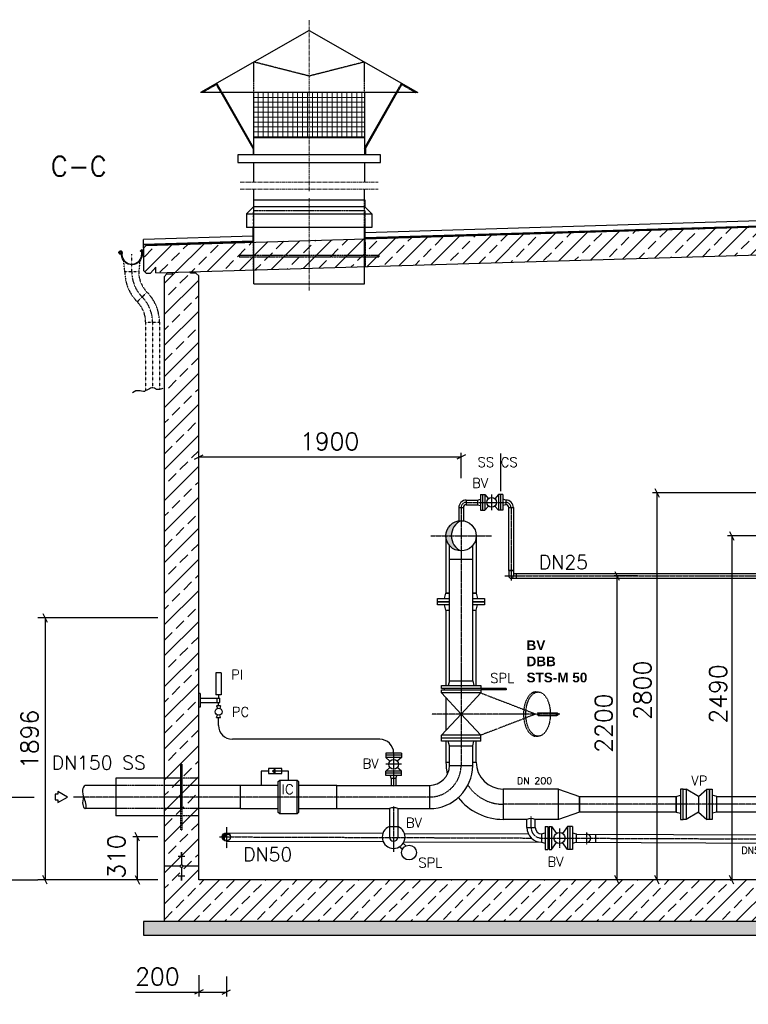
# Model space of a CAD drawing. Header units: millimetres. Extents: x -197187 to 231260338, y -45270 to 70505.
# Tile 24 of 85: x -39226 to -33949, y 8737 to 15861. Entities that reach past the tile are written whole.
import ezdxf
from ezdxf.enums import TextEntityAlignment as Align

# ---------------------------------------------------------------- set-up
doc = ezdxf.new("R2010")
doc.units = ezdxf.units.MM
doc.header["$LTSCALE"] = 0.5
for name, pattern in [('DASHDOT', [1, 0.5, -0.25, 0, -0.25]), ('HIDDEN', [0.375, 0.25, -0.125]), ('JIS_02_1.0', [2, 1, -1]), ('MITTE2', [28.575, 19.05, -3.175, 3.175, -3.175])]:
    doc.linetypes.add(name, pattern=pattern)
for name, color, linetype in [('21', 7, 'Continuous'), ('4', 7, 'Continuous'), ('41', 7, 'Continuous'), ('42', 7, 'Continuous'), ('BEMAßUNG', 7, 'Continuous'), ('Beschriftung', 7, 'Continuous'), ('P-MU025ENTLÜ', 7, 'Continuous'), ('P-MU050ENTL', 7, 'Continuous'), ('P-MU150AUSL', 7, 'Continuous'), ('P-MU200AUSL', 7, 'Continuous'), ('P-MU200EINL', 7, 'Continuous'), ('P-MU250AUSL1', 7, 'Continuous'), ('P-MU300AUSL', 7, 'Continuous')]:
    doc.layers.add(name, color=color, linetype=linetype)
doc.styles.add('ROMANS', font='ROMANS', dxfattribs={"height": 0.2})

msp = doc.modelspace()

# ---------------------------------------------------------------- hatches: boundary and pattern name
at = {"lineweight": 5}
h = msp.add_hatch(dxfattribs=at)
h.set_pattern_fill('ANSI37', color=256, scale=11.248594, angle=45, style=0)
h.set_pattern_definition([(90, (32430.025, -24736.177), (35.714286, 6e-15), []), (7e-15, (32430.025, -24736.177), (6e-15, -35.714286), [])])
h.paths.add_polyline_path([(-37529.005, 15333.748), (-36729.005, 15333.748), (-36729.005, 15006.394), (-37529.005, 15006.394)])
h = msp.add_hatch(dxfattribs=at)
h.set_pattern_fill('ANSI33', color=256, scale=25)
h.set_pattern_definition([(45, (-5936.86, 14314.77), (-112.2532, 112.2532), []), (45, (-5824.61, 14314.77), (-112.2532, 112.2532), [79.375, -39.6875])])
h.paths.add_polyline_path([(-27279.005, 14539.136), (-27298.996, 14558.536), (-38308.947, 14228.238), (-38328.938, 14207.638), (-38328.938, 14046.9), (-38308.947, 14027.5), (-38279.005, 14028.398), (-38239.005, 14069.598), (-38239.005, 14029.598), (-27298.996, 14357.798), (-27279.005, 14378.398)])
h = msp.add_hatch(dxfattribs=at)
h.set_pattern_fill('ANSI33', color=256, scale=25)
h.set_pattern_definition([(45, (-6661.86, 11568.5), (-112.2532, 112.2532), []), (45, (-6549.61, 11568.5), (-112.2532, 112.2532), [79.375, -39.6875])])
h.paths.add_polyline_path([(-27429.005, 12756.898), (-27679.005, 12756.898), (-27679.005, 14316.398), (-27659.014, 14336.998), (-27619.032, 14338.197), (-27619.332, 14348.188), (-27489.278, 14352.09), (-27488.978, 14342.099), (-27448.996, 14343.298), (-27429.005, 14323.898)])
h.paths.add_polyline_path([(-27679.005, 11746.898), (-27429.005, 11746.898), (-27429.005, 9336.898), (-31164.005, 9336.898), (-31164.005, 8836.898), (-32164.005, 8836.898), (-32164.005, 9336.898), (-38179.005, 9336.898), (-38179.005, 14001.398), (-38159.014, 14021.998), (-38119.032, 14023.197), (-38119.332, 14033.188), (-37989.278, 14037.09), (-37988.978, 14027.099), (-37948.996, 14028.298), (-37929.005, 14008.898), (-37929.005, 9636.898), (-31944.005, 9636.898), (-31944.005, 9606.898), (-31914.005, 9606.898), (-31914.005, 9136.898), (-31414.005, 9136.898), (-31414.005, 9606.898), (-31384.005, 9606.898), (-31384.005, 9636.898), (-27679.005, 9636.898)])
h = msp.add_hatch(color=256)
h.dxf.hatch_style = 1
h.paths.add_polyline_path([(-37394.766, 10424.001), (-37374.68, 10412.405), (-37374.68, 10435.598)])
at = {"layer": 'Beschriftung', "lineweight": 5}
h = msp.add_hatch(dxfattribs=at)
h.set_pattern_fill('BETON_UNBEWEHRT', color=256, scale=200, angle=90, pattern_type=2)
h.set_pattern_definition([(135, (-12036.86, 54498.937), (-35.35534, -35.35534), [25, -12.5])])
h.paths.add_polyline_path([(-31164.005, 9336.898), (-27279.005, 9336.898), (-27279.005, 9236.898), (-31164.005, 9236.898)])
h.paths.add_polyline_path([(-32164.005, 8836.898), (-31164.005, 8836.898), (-31164.005, 8736.898), (-32164.005, 8736.898)])
h.paths.add_polyline_path([(-38329.005, 9336.898), (-32164.005, 9336.898), (-32164.005, 9236.898), (-38329.005, 9236.898)])
at = {"layer": 'P-MU050ENTL', "linetype": 'Continuous', "ltscale": 10}
h = msp.add_hatch(color=256, dxfattribs=at)
h.paths.add_polyline_path([(-37729.005, 9978.548), (-37729.005, 9962.456, -0.30522487), (-37700.05, 9956.8, 0.33371326)])
h.paths.add_polyline_path([(-37729.005, 9962.456), (-37729.005, 9978.548, 0.41421356), (-37759.155, 9948.398), (-37743.064, 9948.398, -0.19534072)])
h.paths.add_polyline_path([(-37743.064, 9948.398), (-37759.155, 9948.398, 0.33371326), (-37737.408, 9919.442, -0.30522487)])
at = {"layer": 'P-MU150AUSL', "linetype": 'Continuous', "ltscale": 10}
h = msp.add_hatch(color=256, dxfattribs=at)
h.dxf.hatch_style = 1
h.paths.add_polyline_path([(-36099.733, 12126.898), (-36138.555, 12126.898, 0.41421356), (-36029.005, 12017.348, -0.29476272)])
h.paths.add_polyline_path([(-36029.005, 12236.448, 0.41421356), (-36138.555, 12126.898), (-36099.733, 12126.898, -0.29476272)])

# ---------------------------------------------------------------- linework, layer by layer
at = {"linetype": 'MITTE2', "lineweight": 18, "ltscale": 3}
for p, q in [((-37129.005, 14620.902), (-37129.005, 15861.468)), ((-37629.005, 14684.914), (-36629.005, 14684.914)), ((-37629.005, 14634.914), (-36629.005, 14634.914)), ((-37129.005, 13900.898), (-37129.005, 14570.902))]:
    msp.add_line(p, q, dxfattribs=at)
for p, q in [((-37129.005, 15783.692), (-37916.407, 15333.748)), ((-37129.005, 15783.692), (-36341.604, 15333.748)), ((-36341.604, 15333.748), (-37916.407, 15333.748)), ((-37535.754, 14929.498), (-37766.754, 15333.748)), ((-37529.005, 14930.874), (-37759.219, 15333.748)), ((-37529.005, 14883.804), (-37529.005, 15333.748)), ((-36729.005, 15333.748), (-36729.005, 14883.804)), ((-36729.005, 14930.874), (-36498.791, 15333.748)), ((-36722.256, 14929.498), (-36491.256, 15333.748)), ((-36729.005, 15006.394), (-37529.005, 15006.394)), ((-37535.754, 14929.498), (-37535.754, 14883.804)), ((-36722.256, 14929.498), (-36722.256, 14883.804)), ((-37529.005, 14684.914), (-37529.005, 14827.561)), ((-36729.005, 14827.561), (-36729.005, 14684.914)), ((-37529.005, 14557.184), (-37529.005, 14634.914)), ((-36729.005, 14557.184), (-36729.005, 14634.914)), ((-38308.947, 14228.238), (-27298.996, 14558.536)), ((-37532.005, 14557.184), (-37532.005, 14507.184)), ((-37532.005, 14557.184), (-36726.005, 14557.184)), ((-36726.005, 14557.184), (-36726.005, 14507.184)), ((-27284.005, 14602.653), (-36722.505, 14319.498)), ((-27322.043, 14564.848), (-36722.505, 14282.834)), ((-36722.505, 14280.833), (-27323.982, 14562.789)), ((-37532.005, 14507.184), (-37582.005, 14457.184)), ((-36726.005, 14507.184), (-37532.005, 14507.184)), ((-36726.005, 14507.184), (-36676.005, 14457.184)), ((-37582.005, 14457.184), (-37582.005, 14357.184)), ((-37582.005, 14457.184), (-36676.005, 14457.184)), ((-36676.005, 14457.184), (-36676.005, 14357.184)), ((-38239.005, 14029.598), (-27274.005, 14358.548)), ((-36676.005, 14357.184), (-37582.005, 14357.184)), ((-37535.505, 14250.898), (-37535.505, 14357.184)), ((-36722.505, 14250.898), (-36722.505, 14357.184)), ((-37535.505, 14295.108), (-38328.938, 14271.305)), ((-38328.938, 14207.638), (-38328.938, 14271.305)), ((-37535.505, 14258.444), (-38328.938, 14234.641)), ((-38328.938, 14232.64), (-37535.505, 14256.443)), ((-38328.938, 14207.638), (-38308.947, 14228.238)), ((-38328.938, 14207.638), (-38328.938, 14046.9)), ((-38308.947, 14027.5), (-38328.938, 14046.9)), ((-38239.005, 14069.598), (-38279.005, 14028.398)), ((-38239.005, 14029.598), (-38239.005, 14069.598)), ((-37988.978, 14027.099), (-37989.278, 14037.09)), ((-37948.996, 14028.298), (-37949.296, 14038.289)), ((-37529.005, 13950.898), (-37529.005, 14050.898)), ((-36729.005, 13950.898), (-36729.005, 14074.898)), ((-38308.947, 14027.5), (-38279.005, 14028.398)), ((-38179.005, 14001.398), (-38159.014, 14021.998)), ((-38179.005, 14001.398), (-38179.005, 9336.898)), ((-38159.014, 14021.998), (-38159.314, 14031.989)), ((-38159.014, 14021.998), (-38119.032, 14023.197)), ((-38119.032, 14023.197), (-38119.332, 14033.188)), ((-37948.996, 14028.298), (-37988.978, 14027.099)), ((-37948.996, 14028.298), (-37929.005, 14008.898)), ((-37929.005, 9636.898), (-37929.005, 14008.898)), ((-37529.005, 13950.898), (-36729.005, 13950.898)), ((-37422.968, 10424.001), (-37477.293, 10424.001)), ((-37477.293, 10424.001), (-37477.293, 10321.048)), ((-37279.005, 10424.001), (-37374.68, 10424.001)), ((-37279.005, 10359.398), (-37279.005, 10424.001)), ((-38059.005, 9836.551), (-38049.005, 9836.551)), ((-38059.005, 9833.031), (-38049.005, 9833.031)), ((-38054.005, 9836.898), (-38054.005, 9747.25)), ((-38079.005, 9808.392), (-38029.005, 9808.392)), ((-38059.005, 9829.511), (-38049.005, 9829.511)), ((-38059.005, 9825.991), (-38049.005, 9825.991)), ((-38059.005, 9822.472), (-38049.005, 9822.472)), ((-38059.005, 9818.952), (-38049.005, 9818.952)), ((-38059.005, 9815.432), (-38049.005, 9815.432)), ((-38059.005, 9811.912), (-38049.005, 9811.912)), ((-38064.358, 9736.898), (-38179.005, 9736.898)), ((-38054.005, 9726.545), (-38054.005, 9636.898)), ((-37929.005, 9736.898), (-38043.653, 9736.898)), ((-38079.005, 9665.404), (-38029.005, 9665.404)), ((-38059.005, 9661.884), (-38049.005, 9661.884)), ((-38059.005, 9658.364), (-38049.005, 9658.364)), ((-38059.005, 9654.844), (-38049.005, 9654.844)), ((-38059.005, 9651.324), (-38049.005, 9651.324)), ((-38059.005, 9647.804), (-38049.005, 9647.804)), ((-38059.005, 9644.284), (-38049.005, 9644.284)), ((-38059.005, 9640.764), (-38049.005, 9640.764)), ((-38059.005, 9637.245), (-38049.005, 9637.245)), ((-31944.005, 9636.898), (-37929.005, 9636.898)), ((-32164.005, 9336.898), (-38329.005, 9336.898)), ((-38329.005, 9336.898), (-38329.005, 9236.898)), ((-38329.005, 9236.898), (-32164.005, 9236.898))]:
    msp.add_line(p, q)
at = {"linetype": 'JIS_02_1.0', "lineweight": 18, "ltscale": 25}
for p, q in [((-37535.505, 14357.184), (-37535.505, 14480.898)), ((-36722.505, 14357.184), (-36722.505, 14480.898))]:
    msp.add_line(p, q, dxfattribs=at)
at = {"linetype": 'HIDDEN', "ltscale": 0.5}
for p, q in [((-38463.596, 14036.004), (-38472.572, 14116.789)), ((-38355.357, 14115.882), (-38363.596, 14036.004)), ((-38363.596, 14036.004), (-38463.596, 14036.004)), ((-38303.187, 13890.163), (-38373.897, 13819.452)), ((-38313.488, 13673.611), (-38213.488, 13673.611)), ((-38313.488, 13673.611), (-38313.488, 13177.355)), ((-38213.488, 13673.611), (-38213.488, 13185.882))]:
    msp.add_line(p, q, dxfattribs=at)
at = {"linetype": 'DASHDOT', "ltscale": 0.2}
for p, q in [((-38413.596, 14036.004), (-38413.596, 14163.966)), ((-38263.488, 13673.611), (-38263.488, 13198.766))]:
    msp.add_line(p, q, dxfattribs=at)
msp.add_lwpolyline([(-36611.57, 14883.804), (-37646.441, 14883.804), (-37646.441, 14827.561), (-36611.57, 14827.561), (-36611.57, 14883.804)])
msp.add_lwpolyline([(-38337.096, 14163.966), (-38339.036, 14151.939, -1), (-38488.156, 14175.993, 2.6392636), (-38496.525, 14169.134), (-38496.23, 14169.147), (-38495.956, 14169.295), (-38495.878, 14169.436), (-38495.849, 14169.65), (-38495.997, 14169.952), (-38499.696, 14174.788), (-38497.736, 14176.56), (-38491.801, 14168.919), (-38491.592, 14168.369), (-38491.641, 14167.163), (-38491.748, 14166.585), (-38491.858, 14166.175), (-38492.221, 14165.716, -3.61839324), (-38484.126, 14175.343, 1), (-38343.066, 14152.589), (-38341.231, 14163.966), (-38341.231, 14190.12, 0.66817864), (-38343.554, 14191.082), (-38350.853, 14183.783), (-38353.74, 14186.669), (-38344.065, 14196.344, -0.66817864), (-38337.096, 14193.458)], format="xyb", close=True)
at = {"lineweight": 25}
msp.add_lwpolyline([(-38188.989, 13193.849), (-38196.86, 13190.898), (-38202.763, 13188.931), (-38205.715, 13186.964), (-38212.602, 13185.98), (-38221.457, 13184.997), (-38235.231, 13185.98), (-38238.182, 13187.947), (-38242.118, 13190.898), (-38248.021, 13194.832), (-38260.811, 13198.766), (-38269.666, 13198.766), (-38278.521, 13194.832), (-38286.391, 13190.898), (-38300.166, 13184.013), (-38317.875, 13175.162), (-38322.794, 13172.211), (-38329.681, 13171.228), (-38342.472, 13174.178), (-38352.31, 13176.145), (-38361.165, 13176.145), (-38383.794, 13176.145), (-38407.406, 13162.376)], dxfattribs=at)
for points in [[(-36171.505, 11043.898), (-35886.505, 11043.898), (-35886.505, 11021.898), (-36171.505, 11021.898)], [(-36171.505, 11011.898), (-35886.505, 11011.898), (-35886.505, 10989.898), (-36171.505, 10989.898)], [(-37422.968, 10405.9), (-37326.391, 10405.9), (-37326.391, 10442.103), (-37422.968, 10442.103)], [(-37394.766, 10424.001), (-37374.68, 10412.405), (-37374.68, 10435.598)]]:
    msp.add_lwpolyline(points, close=True)
at = {"color": 0}
for points in [[(-35324.005, 10294.048), (-35172.005, 10241.648), (-35172.005, 10127.348), (-35324.005, 10074.948)], [(-34472.005, 10241.648), (-34472.005, 10127.348), (-35172.005, 10127.348), (-35172.005, 10241.648)]]:
    msp.add_lwpolyline(points, close=True, dxfattribs=at)
msp.add_lwpolyline([(-33259.005, 10127.348), (-34178.005, 10127.348), (-34178.005, 10241.648), (-33259.005, 10241.648)], dxfattribs=at)
msp.add_circle((-38054.005, 9736.898), 10.353)
at = {"linetype": 'HIDDEN', "ltscale": 0.5}
for centre, radius, start, end in [((-38157.346, 14036.004), 306.25, 180, 225), ((-38157.346, 14036.004), 206.25, 180, 225), ((-38519.738, 13673.611), 306.25, 0, 45), ((-38519.738, 13673.611), 206.25, 0, 45)]:
    msp.add_arc(centre, radius, start, end, dxfattribs=at)
at = {"linetype": 'DASHDOT', "ltscale": 0.2}
for centre, start, end in [((-38157.346, 14036.004), 180, 225), ((-38519.738, 13673.611), 0, 45)]:
    msp.add_arc(centre, 256.25, start, end, dxfattribs=at)
at = {"linetype": 'Continuous', "ltscale": 10}
msp.add_arc((-36517.505, 10089.503), 70.064, 64.5121056, 115.487893, dxfattribs=at)
at = {"layer": '21', "linetype": 'Continuous', "ltscale": 10}
for p, q in [((-37929.005, 10686.284), (-37929.005, 11374.602)), ((-37785.285, 10754.605), (-37785.285, 10811.455))]:
    msp.add_line(p, q, dxfattribs=at)
msp.add_arc((-35522.122, 10002.944), 78.062, 67.2796528, 112.7203472, dxfattribs=at)
at = {"layer": '41', "linetype": 'Continuous', "ltscale": 10}
for p, q in [((-37805.285, 11136.455), (-37805.285, 10976.455)), ((-37765.285, 11136.455), (-37805.285, 11136.455)), ((-37765.285, 11136.455), (-37765.285, 10976.455)), ((-37919.005, 10986.455), (-37929.005, 10986.455)), ((-37919.005, 10986.455), (-37919.005, 10886.455)), ((-37765.285, 10976.455), (-37805.285, 10976.455)), ((-37785.285, 10976.455), (-37785.285, 10951.455)), ((-37919.005, 10951.455), (-37775.285, 10951.455)), ((-37919.005, 10921.455), (-37775.285, 10921.455)), ((-37795.285, 10921.455), (-37795.285, 10951.455)), ((-37785.285, 10896.455), (-37785.285, 10921.455)), ((-37775.285, 10921.455), (-37775.285, 10951.455)), ((-37919.005, 10886.455), (-37929.005, 10886.455)), ((-37770.285, 10896.455), (-37800.285, 10896.455)), ((-37800.285, 10896.455), (-37793.606, 10877.53)), ((-37800.285, 10811.455), (-37793.606, 10830.38)), ((-37770.285, 10896.455), (-37776.965, 10877.53)), ((-37770.285, 10896.455), (-37776.965, 10877.53)), ((-37770.285, 10811.455), (-37776.965, 10830.38)), ((-37800.285, 10811.455), (-37770.285, 10811.455)), ((-36617.505, 10654.605), (-37685.285, 10654.605)), ((-36460.005, 10554.605), (-36575.005, 10554.605)), ((-36575.005, 10554.605), (-36575.005, 10522.605)), ((-36460.005, 10554.605), (-36460.005, 10522.605)), ((-36460.005, 10538.605), (-36575.005, 10538.605)), ((-36460.005, 10522.605), (-36575.005, 10522.605)), ((-36575.005, 10522.605), (-36544.145, 10496.306)), ((-36460.005, 10522.605), (-36490.866, 10496.306)), ((-36575.005, 10424.605), (-36544.145, 10450.904)), ((-36460.005, 10424.605), (-36575.005, 10424.605)), ((-36575.005, 10392.605), (-36575.005, 10424.605)), ((-36460.005, 10408.605), (-36575.005, 10408.605)), ((-36460.005, 10424.605), (-36490.866, 10450.904)), ((-36460.005, 10392.605), (-36460.005, 10424.605)), ((-36460.005, 10392.605), (-36575.005, 10392.605)), ((-36534.355, 10370.605), (-36540.25, 10392.605)), ((-36500.655, 10370.605), (-36534.355, 10370.605)), ((-36534.355, 10370.605), (-36534.355, 10321.048)), ((-36500.655, 10370.605), (-36494.76, 10392.605)), ((-36500.655, 10370.605), (-36500.655, 10321.048))]:
    msp.add_line(p, q, dxfattribs=at)
at = {"layer": '41', "linetype": 'DASHDOT', "ltscale": 10}
for p, q in [((-36517.505, 10554.605), (-36517.505, 10321.048)), ((-36460.005, 10473.605), (-36575.005, 10473.605))]:
    msp.add_line(p, q, dxfattribs=at)
at = {"layer": '41', "linetype": 'Continuous', "ltscale": 10}
for centre, radius in [((-37785.285, 10853.955), 25), ((-36517.505, 10473.605), 35)]:
    msp.add_circle(centre, radius, dxfattribs=at)
for centre, start, end in [((-37685.285, 10754.605), 180, 270), ((-36617.505, 10554.605), 0, 90)]:
    msp.add_arc(centre, 100, start, end, dxfattribs=at)
at = {"layer": 'BEMAßUNG', "linetype": 'Continuous', "ltscale": 10}
for p, q in [((-37960.255, 12681.273), (-37897.755, 12712.523)), ((-36029.005, 12696.898), (-37929.005, 12696.898)), ((-35997.755, 12712.523), (-36060.255, 12681.273)), ((-36029.005, 12545.123), (-36029.005, 12728.148)), ((-34625.955, 12468.148), (-34594.705, 12405.648)), ((-33200.761, 12436.898), (-34641.58, 12436.898)), ((-34610.33, 12436.898), (-34610.33, 9636.898)), ((-33285.185, 12126.898), (-34100.255, 12126.898)), ((-34084.63, 12158.148), (-34053.38, 12095.648)), ((-34069.005, 12126.898), (-34069.005, 9636.898)), ((-34915.955, 11868.148), (-34884.705, 11805.648)), ((-34900.33, 11836.898), (-34900.33, 9636.898)), ((-39057.254, 11564.148), (-39026.004, 11501.648)), ((-38225.843, 11532.898), (-39093.276, 11532.898)), ((-39041.629, 11532.898), (-39041.629, 9636.898)), ((-39601.489, 10236.898), (-39119.76, 10236.898)), ((-38358.262, 9917.148), (-38389.512, 9979.648)), ((-38225.843, 9948.398), (-38405.137, 9948.398)), ((-38373.887, 9948.398), (-38373.887, 9636.898)), ((-40607.968, 9636.898), (-39093.276, 9636.898)), ((-38225.843, 9636.898), (-39093.276, 9636.898)), ((-39026.004, 9605.648), (-39057.254, 9668.148)), ((-38389.512, 9668.148), (-38358.262, 9605.648)), ((-34884.705, 9605.648), (-34915.955, 9668.148)), ((-34594.705, 9605.648), (-34625.955, 9668.148)), ((-34053.38, 9605.648), (-34084.63, 9668.148)), ((-37929.005, 8948.301), (-37929.005, 8794.123)), ((-37729.005, 8938.301), (-37729.005, 8794.123)), ((-37897.755, 8840.998), (-37960.255, 8809.748)), ((-37760.255, 8809.748), (-37697.755, 8840.998)), ((-38387.679, 8825.373), (-37729.005, 8825.373))]:
    msp.add_line(p, q, dxfattribs=at)
at = {"layer": 'P-MU025ENTLÜ', "linetype": 'Continuous', "ltscale": 10}
for p, q in [((-35889.005, 12426.348), (-35889.005, 12311.348)), ((-35889.005, 12426.348), (-35857.005, 12426.348)), ((-35873.005, 12426.348), (-35873.005, 12311.348)), ((-35857.005, 12426.348), (-35857.005, 12311.348)), ((-35857.005, 12426.348), (-35830.707, 12395.487)), ((-35759.005, 12426.348), (-35785.304, 12395.487)), ((-35727.005, 12426.348), (-35759.005, 12426.348)), ((-35759.005, 12426.348), (-35759.005, 12311.348)), ((-35743.005, 12426.348), (-35743.005, 12311.348)), ((-35727.005, 12426.348), (-35727.005, 12311.348)), ((-36045.855, 12330.848), (-36012.155, 12330.848)), ((-36045.855, 12330.848), (-36045.855, 12235.144)), ((-36012.155, 12330.848), (-36012.155, 12235.144)), ((-35991.005, 12385.698), (-35911.005, 12385.698)), ((-35991.005, 12385.698), (-35991.005, 12351.998)), ((-35991.005, 12351.998), (-35911.005, 12351.998)), ((-35911.005, 12385.698), (-35889.005, 12391.593)), ((-35911.005, 12385.698), (-35911.005, 12351.998)), ((-35911.005, 12351.998), (-35889.005, 12346.103)), ((-35857.005, 12311.348), (-35830.707, 12342.209)), ((-35759.005, 12311.348), (-35785.304, 12342.209)), ((-35705.005, 12385.698), (-35727.005, 12391.593)), ((-35705.005, 12351.998), (-35727.005, 12346.103)), ((-35705.005, 12385.698), (-35705.005, 12351.998)), ((-35683.855, 12330.848), (-35650.155, 12330.848)), ((-35889.005, 12311.348), (-35857.005, 12311.348)), ((-35727.005, 12311.348), (-35759.005, 12311.348)), ((-35683.855, 11874.898), (-35683.855, 11836.898)), ((-35683.855, 11874.898), (-35650.155, 11874.898)), ((-35650.155, 11874.898), (-35650.155, 11836.898)), ((-35650.155, 11853.748), (-35629.005, 11853.748)), ((-35629.005, 11853.748), (-33313.155, 11853.748)), ((-35629.005, 11853.748), (-35629.005, 11820.048)), ((-35667.005, 11820.048), (-35629.005, 11820.048)), ((-35629.005, 11820.048), (-33313.155, 11820.048))]:
    msp.add_line(p, q, dxfattribs=at)
at = {"layer": 'P-MU025ENTLÜ', "linetype": 'DASHDOT', "ltscale": 10}
for p, q in [((-35808.005, 12426.348), (-35808.005, 12311.348)), ((-35991.005, 12368.848), (-35705.005, 12368.848)), ((-35667.005, 12330.848), (-35667.005, 11802.546)), ((-35711.847, 11836.898), (-33313.155, 11836.898))]:
    msp.add_line(p, q, dxfattribs=at)
at = {"layer": 'P-MU025ENTLÜ', "linetype": 'Continuous', "ltscale": 10}
msp.add_lwpolyline([(-35683.855, 12330.848), (-35650.155, 12330.848), (-35650.155, 11874.898), (-35683.855, 11874.898)], close=True, dxfattribs=at)
msp.add_circle((-35808.005, 12368.848), 35, dxfattribs=at)
for centre, radius, start, end in [((-35991.005, 12330.848), 54.85, 90, 180), ((-35991.005, 12330.848), 21.15, 90, 180), ((-35705.005, 12330.848), 54.85, 0, 90), ((-35705.005, 12330.848), 21.15, 0, 90), ((-35667.005, 11836.898), 16.85, 180, 0)]:
    msp.add_arc(centre, radius, start, end, dxfattribs=at)
at = {"layer": 'P-MU025ENTLÜ', "linetype": 'DASHDOT', "ltscale": 10}
for centre, start, end in [((-35991.005, 12330.848), 90, 180), ((-35705.005, 12330.848), 0, 90)]:
    msp.add_arc(centre, 38, start, end, dxfattribs=at)
at = {"layer": 'P-MU050ENTL', "linetype": 'Continuous', "ltscale": 10}
for p, q in [((-34310.005, 10241.648), (-34400.005, 10294.498)), ((-34310.005, 10241.648), (-34250.005, 10294.498)), ((-34472.005, 10241.648), (-34440.005, 10249.998)), ((-34472.005, 10127.348), (-34472.005, 10241.648)), ((-34310.005, 10241.648), (-34310.005, 10127.348)), ((-34178.005, 10241.648), (-34210.005, 10249.998)), ((-34178.005, 10127.348), (-34178.005, 10241.648)), ((-36547.655, 10152.748), (-36547.769, 9946.748)), ((-36487.355, 10152.748), (-36487.469, 9946.748)), ((-34472.005, 10127.348), (-34440.005, 10118.998)), ((-34310.005, 10127.348), (-34400.005, 10074.498)), ((-34310.005, 10127.348), (-34250.005, 10074.498)), ((-34178.005, 10127.348), (-34210.005, 10118.998)), ((-35552.272, 10015.75), (-35552.272, 10074.948)), ((-35491.972, 10015.75), (-35491.972, 10074.948)), ((-37729.005, 9978.548), (-36595.399, 9974.253)), ((-36547.769, 10022.598), (-36487.469, 10022.598)), ((-35552.272, 10015.75), (-35491.972, 10015.75)), ((-35446.122, 9970.187), (-35419.122, 9977.422)), ((-35419.122, 10022.537), (-35419.122, 9857.537)), ((-35419.122, 10022.537), (-35401.122, 10022.537)), ((-35401.122, 10022.537), (-35401.122, 9857.537)), ((-35391.122, 10002.037), (-35401.122, 10002.037)), ((-35391.122, 10022.537), (-35391.122, 9857.537)), ((-35391.122, 10022.537), (-35373.122, 10022.537)), ((-35373.122, 10022.537), (-35373.122, 9857.537)), ((-35373.122, 10022.537), (-35338.859, 9972.946)), ((-35259.122, 10022.537), (-35293.385, 9972.946)), ((-35223.122, 10022.537), (-35259.122, 10022.537)), ((-35259.122, 10022.537), (-35259.122, 9857.537)), ((-35241.122, 10022.537), (-35241.122, 9857.537)), ((-35223.122, 10022.537), (-35223.122, 9857.537)), ((-35223.122, 9977.422), (-35196.122, 9970.187)), ((-37729.016, 9918.248), (-36593.318, 9913.945)), ((-36442.172, 9913.372), (-35446.122, 9909.887)), ((-36439.633, 9973.663), (-35542.032, 9970.263)), ((-35446.122, 9970.187), (-35446.122, 9909.887)), ((-35446.122, 9909.887), (-35419.122, 9902.652)), ((-35373.122, 9857.537), (-35338.859, 9907.128)), ((-35259.122, 9857.537), (-35293.384, 9907.128)), ((-35223.122, 9902.652), (-35196.122, 9909.887)), ((-35196.122, 9970.187), (-35196.122, 9909.887)), ((-35196.122, 9968.952), (-32861.381, 9960.107)), ((-35196.122, 9909.887), (-32861.61, 9899.807)), ((-35056.122, 9968.422), (-35056.122, 9908.121)), ((-36472.985, 9877.365), (-36454.02, 9858.4)), ((-36448.236, 9902.114), (-36429.271, 9883.149)), ((-35419.122, 9857.537), (-35401.122, 9857.537)), ((-35391.122, 9878.037), (-35401.122, 9878.037)), ((-35391.122, 9857.537), (-35373.122, 9857.537)), ((-35223.122, 9857.537), (-35259.122, 9857.537))]:
    msp.add_line(p, q, dxfattribs=at)
at = {"layer": 'P-MU050ENTL', "linetype": 'DASHDOT', "ltscale": 10}
for p, q in [((-36517.505, 10169.09), (-36517.505, 9839.802)), ((-35522.122, 10015.75), (-35522.122, 10096.287)), ((-37729.005, 10018.646), (-37729.005, 9866.067)), ((-35316.122, 10010.037), (-35316.122, 9870.037)), ((-35120.122, 9980.784), (-35120.122, 9892.253)), ((-37778.429, 9948.398), (-36517.505, 9943.808)), ((-36517.505, 9943.808), (-35519.818, 9940.028)), ((-35446.122, 9939.749), (-32129.717, 9927.185))]:
    msp.add_line(p, q, dxfattribs=at)
at = {"layer": 'P-MU050ENTL', "linetype": 'Continuous', "ltscale": 10}
for points in [[(-34440.005, 10294.498), (-34440.005, 10074.498), (-34420.005, 10074.498), (-34420.005, 10294.498)], [(-34400.005, 10294.498), (-34400.005, 10074.498), (-34420.005, 10074.498), (-34420.005, 10294.498)], [(-34230.005, 10294.498), (-34230.005, 10074.498), (-34250.005, 10074.498), (-34250.005, 10294.498)], [(-34210.005, 10294.498), (-34210.005, 10074.498), (-34230.005, 10074.498), (-34230.005, 10294.498)]]:
    msp.add_lwpolyline(points, close=True, dxfattribs=at)
for centre, radius in [((-37729.005, 9948.398), 30.15), ((-35316.122, 9940.037), 40), ((-36405.897, 9835.025), 53.5)]:
    msp.add_circle(centre, radius, dxfattribs=at)
for centre, radius, start, end in [((-36517.619, 9946.748), 82.5, 111.4355583, 68.5644417), ((-35445.72, 10016.036), 106.15, 180, 269.7830056), ((-35445.72, 10016.036), 45.85, 180, 269.7830056), ((-37718.729, 9938.121), 26.416, 45, 225), ((-36517.619, 9946.748), 30.15, 180, 0), ((-35120.122, 9938.514), 30.15, 270.0000639, 89.9999361)]:
    msp.add_arc(centre, radius, start, end, dxfattribs=at)
at = {"layer": 'P-MU050ENTL', "linetype": 'DASHDOT', "ltscale": 10}
msp.add_arc((-35446.122, 10015.75), 76, 180, 269.7830056, dxfattribs=at)
at = {"layer": 'P-MU150AUSL', "linetype": 'Continuous', "ltscale": 10}
for p, q in [((-36138.555, 12126.898), (-36138.555, 11712.348)), ((-35919.455, 12126.898), (-35919.455, 11712.348)), ((-36113.155, 11076.898), (-36113.155, 12056.755)), ((-35944.855, 11076.898), (-35944.855, 12056.755)), ((-36113.155, 11958.898), (-35944.855, 11958.898)), ((-34752.502, 11836.898), (-34920.802, 11836.898)), ((-36138.555, 11712.348), (-36113.155, 11712.348)), ((-35944.855, 11712.348), (-35919.455, 11712.348)), ((-36113.155, 11076.898), (-36121.998, 11043.898)), ((-36113.155, 11076.898), (-35944.855, 11076.898)), ((-35944.855, 11076.898), (-35936.013, 11043.898)), ((-36171.505, 10989.898), (-36029.005, 10836.898)), ((-36149.005, 11011.898), (-36149.005, 11021.898)), ((-35886.505, 10989.898), (-36029.005, 10836.898)), ((-35702.505, 11021.898), (-35886.505, 11021.898)), ((-35702.505, 11011.898), (-35886.505, 11011.898)), ((-35702.505, 11021.898), (-35702.505, 11011.898)), ((-36171.505, 10683.898), (-36029.005, 10836.898)), ((-35886.505, 10683.898), (-36029.005, 10836.898)), ((-35886.505, 10683.898), (-36171.505, 10683.898)), ((-36171.505, 10639.898), (-36171.505, 10683.898)), ((-35886.505, 10661.898), (-36171.505, 10661.898)), ((-35886.505, 10639.898), (-36171.505, 10639.898)), ((-36113.155, 10606.898), (-36121.998, 10639.898)), ((-35944.855, 10606.898), (-35936.013, 10639.898)), ((-35886.505, 10639.898), (-35886.505, 10683.898)), ((-36113.155, 10465.898), (-36113.155, 10606.898)), ((-36113.155, 10606.898), (-35944.855, 10606.898)), ((-35944.855, 10465.898), (-35944.855, 10606.898)), ((-36113.155, 10465.898), (-35944.855, 10465.898)), ((-38179.005, 10373.398), (-38529.005, 10373.398)), ((-38529.005, 10373.398), (-38529.005, 10100.398)), ((-37342.505, 10359.398), (-37342.505, 10114.398)), ((-37215.505, 10114.398), (-37215.505, 10359.398)), ((-38529.005, 10321.048), (-38750.859, 10321.048)), ((-37629.005, 10321.048), (-37929.005, 10321.048)), ((-36929.005, 10321.048), (-36534.355, 10321.048)), ((-36500.655, 10321.048), (-36258.005, 10321.048)), ((-36258.005, 10321.048), (-36258.005, 10152.748)), ((-38529.005, 10152.748), (-38750.859, 10152.748)), ((-37629.005, 10152.748), (-37929.005, 10152.748)), ((-36929.005, 10152.748), (-36547.655, 10152.748)), ((-36487.355, 10152.748), (-36258.005, 10152.748)), ((-38179.005, 10100.398), (-38529.005, 10100.398))]:
    msp.add_line(p, q, dxfattribs=at)
at = {"layer": 'P-MU150AUSL', "linetype": 'HIDDEN', "ltscale": 10}
for p, q in [((-38059.005, 10000.398), (-38059.005, 10473.398)), ((-38059.005, 10473.398), (-38049.005, 10473.398)), ((-38049.005, 10000.398), (-38049.005, 10473.398)), ((-37929.005, 10373.398), (-38179.005, 10373.398)), ((-37929.005, 10321.048), (-38529.005, 10321.048)), ((-37929.005, 10152.748), (-38529.005, 10152.748)), ((-37929.005, 10100.398), (-38179.005, 10100.398)), ((-38059.005, 10000.398), (-38049.005, 10000.398))]:
    msp.add_line(p, q, dxfattribs=at)
at = {"layer": 'P-MU150AUSL', "linetype": 'DASHDOT', "ltscale": 10}
msp.add_line((-36258.005, 10236.898), (-38835.06, 10236.898), dxfattribs=at)
at = {"layer": 'P-MU150AUSL', "linetype": 'Continuous', "ltscale": 10}
for points in [[(-36113.155, 11712.348), (-36138.555, 11712.348)], [(-35919.455, 11712.348), (-35944.855, 11712.348)], [(-36113.155, 11650.348), (-36199.005, 11650.348), (-36199.005, 11674.348), (-36113.155, 11674.348)], [(-35944.855, 11674.348), (-35859.005, 11674.348), (-35859.005, 11650.348), (-35944.855, 11650.348)], [(-37352.505, 10321.048), (-37629.005, 10321.048), (-37629.005, 10152.748), (-37352.505, 10152.748)], [(-37205.505, 10152.748), (-36929.005, 10152.748), (-36929.005, 10321.048), (-37205.505, 10321.048)]]:
    msp.add_lwpolyline(points, dxfattribs=at)
msp.add_lwpolyline([(-37205.505, 10124.398), (-37215.505, 10114.398), (-37342.505, 10114.398), (-37352.505, 10124.398), (-37352.505, 10349.398), (-37342.505, 10359.398), (-37215.505, 10359.398), (-37205.505, 10349.398)], close=True, dxfattribs=at)
msp.add_circle((-36029.005, 12126.898), 109.55, dxfattribs=at)
for centre, radius, start, end in [((-35979.528, 12126.898), 120.205, 114.3057935, 245.6942065), ((-36258.005, 10465.898), 144.85, 270, 0), ((-36258.005, 10465.898), 313.15, 270, 0), ((-36517.505, 10386.095), 67.194, 255.4771846, 284.5228154)]:
    msp.add_arc(centre, radius, start, end, dxfattribs=at)
for centre, major_axis, ratio, start_param, end_param in [((-38719.754, 10244.027), (-31.104, 77.02), 0.51427667, 0, 1.57079633), ((-38719.754, 10230.54), (-31.104, -77.02), 0.51427667, 4.83132871, 6.28318531), ((-38780.627, 10218.388), (29.769, -65.64), 0.32393588, 0, 1.57079633)]:
    msp.add_ellipse(centre, major_axis=major_axis, ratio=ratio, start_param=start_param, end_param=end_param, dxfattribs=at)
at = {"layer": 'P-MU200AUSL', "linetype": 'Continuous', "ltscale": 10}
for p, q in [((-36138.555, 10489.498), (-36113.155, 10489.498)), ((-35944.855, 10489.498), (-35919.455, 10489.498)), ((-35324.005, 10294.048), (-35724.005, 10294.048)), ((-35724.005, 10294.048), (-35724.005, 10074.948)), ((-35552.272, 10074.948), (-35724.005, 10074.948)), ((-35324.005, 10074.948), (-35491.972, 10074.948))]:
    msp.add_line(p, q, dxfattribs=at)
at = {"layer": 'P-MU200AUSL', "linetype": 'DASHDOT', "ltscale": 10}
msp.add_line((-33259.005, 10184.498), (-35724.005, 10184.498), dxfattribs=at)
at = {"layer": 'P-MU200AUSL', "linetype": 'Continuous', "ltscale": 10}
for points in [[(-36138.555, 11588.348), (-36138.555, 11043.898)], [(-35919.455, 11043.898), (-35919.455, 11588.348)], [(-36138.555, 10954.52), (-36138.555, 10719.276)], [(-36138.555, 10639.898), (-36138.555, 10489.498), (-36113.155, 10489.498)], [(-35944.855, 10489.498), (-35919.455, 10489.498), (-35919.455, 10639.898)]]:
    msp.add_lwpolyline(points, dxfattribs=at)
for radius, start, end in [(414.55, 180, 192.4224766), (195.45, 180, 270), (414.55, 218.3169713, 270)]:
    msp.add_arc((-35724.005, 10489.498), radius, start, end, dxfattribs=at)
at = {"layer": 'P-MU200EINL', "linetype": 'Continuous', "ltscale": 10}
for p, q in [((-35743.005, 12723.567), (-35743.005, 12448.996)), ((-36148.737, 11674.348), (-36138.555, 11712.348)), ((-35919.455, 11712.348), (-35909.273, 11674.348)), ((-36138.555, 11588.348), (-36148.737, 11626.348)), ((-35919.455, 11588.348), (-35909.273, 11626.348)), ((-36138.555, 11588.348), (-36113.155, 11588.348)), ((-35944.855, 11588.348), (-35919.455, 11588.348))]:
    msp.add_line(p, q, dxfattribs=at)
at = {"layer": 'P-MU200EINL', "linetype": 'DASHDOT', "ltscale": 10}
for p, q in [((-35886.505, 10989.898), (-35487.917, 10836.898)), ((-35487.917, 10996.898), (-35471.269, 10996.898)), ((-35313.153, 10836.898), (-36240.831, 10836.898)), ((-35487.917, 10836.898), (-35886.505, 10683.898)), ((-35471.269, 10846.898), (-35333.915, 10846.898)), ((-35471.269, 10826.898), (-35333.915, 10826.898)), ((-35487.917, 10676.898), (-35471.269, 10676.898))]:
    msp.add_line(p, q, dxfattribs=at)
at = {"layer": 'P-MU200EINL', "linetype": 'Continuous', "ltscale": 10}
for points in [[(-36113.155, 11626.348), (-36199.005, 11626.348), (-36199.005, 11650.348), (-36113.155, 11650.348)], [(-35944.855, 11650.348), (-35859.005, 11650.348), (-35859.005, 11626.348), (-35944.855, 11626.348)]]:
    msp.add_lwpolyline(points, dxfattribs=at)
msp.add_lwpolyline([(-38878.803, 10236.898), (-38948.085, 10276.898), (-38948.085, 10256.898), (-38968.085, 10256.898), (-38968.085, 10216.898), (-38948.085, 10216.898), (-38948.085, 10196.898), (-38878.803, 10236.898)], close=True, dxfattribs=at)
at = {"layer": 'P-MU200EINL', "linetype": 'DASHDOT', "ltscale": 10}
for centre, radius, start, end in [((-36258.005, 10465.898), 229, 270, 0), ((-35724.005, 10489.498), 305, 213.1224993, 270)]:
    msp.add_arc(centre, radius, start, end, dxfattribs=at)
msp.add_ellipse((-35487.917, 10836.898), major_axis=(0, 160), ratio=0.55411102, start_param=0, end_param=3.14159265, dxfattribs=at)
for centre, major_axis in [((-35471.269, 10836.898), (0, 160)), ((-35471.269, 10836.898), (0, -10)), ((-35333.915, 10836.898), (0, -10))]:
    msp.add_ellipse(centre, major_axis=major_axis, ratio=0.55411102, dxfattribs=at)
at = {"layer": 'P-MU250AUSL1', "linetype": 'HIDDEN', "ltscale": 10}
for p, q in [((-37529.005, 15333.748), (-37529.005, 15555.12)), ((-37129.005, 15453.228), (-37529.005, 15555.12)), ((-36729.005, 15555.12), (-37129.005, 15453.228)), ((-36729.005, 15333.748), (-36729.005, 15555.12)), ((-37800.298, 15392.45), (-37903.026, 15333.748)), ((-37766.754, 15333.748), (-37800.559, 15392.3)), ((-37759.219, 15333.748), (-37797.912, 15401.46)), ((-36498.791, 15333.748), (-36460.099, 15401.46)), ((-36491.256, 15333.748), (-36457.451, 15392.3)), ((-36457.712, 15392.45), (-36354.984, 15333.748)), ((-37903.026, 15333.748), (-37906.32, 15339.512)), ((-36354.984, 15333.748), (-36351.691, 15339.512)), ((-37529.005, 14050.898), (-37529.005, 14557.184)), ((-36729.005, 14074.898), (-36729.005, 14557.184)), ((-37535.505, 14480.898), (-36722.505, 14480.898)), ((-37532.505, 14480.898), (-37532.505, 14050.793)), ((-36725.505, 14480.898), (-36725.505, 14075.003)), ((-37535.505, 14250.898), (-37535.505, 14050.703)), ((-36722.505, 14250.898), (-36722.505, 14075.093))]:
    msp.add_line(p, q, dxfattribs=at)
msp.add_lwpolyline([(-37635.505, 14145.898), (-36622.505, 14145.898), (-36622.505, 14155.898), (-37635.505, 14155.898)], close=True, dxfattribs=at)
at = {"layer": 'P-MU300AUSL', "linetype": 'DASHDOT', "ltscale": 10}
for p, q in [((-36029.005, 12330.848), (-36029.005, 10465.898)), ((-36248.756, 12126.898), (-35809.254, 12126.898))]:
    msp.add_line(p, q, dxfattribs=at)

# ---------------------------------------------------------------- texts
at = {"layer": '4', "linetype": 'Continuous', "ltscale": 10, "style": 'ROMANS'}
msp.add_text('C-C', height=140, dxfattribs=at).set_placement((-39001.487, 14730.764))
at = {"layer": '42', "linetype": 'Continuous', "ltscale": 10, "style": 'ROMANS'}
for s, p in [('PI', (-37693.837, 11087.281)), ('PC', (-37689.194, 10817.942)), ('BV', (-36742.438, 10443.683))]:
    msp.add_text(s, height=70, dxfattribs=at).set_placement(p)
at = {"layer": 'BEMAßUNG', "linetype": 'Continuous', "ltscale": 10, "style": 'ROMANS'}
for s, p in [('1900', (-37195.215, 12809.552)), ('200', (-38388.973, 8937.271))]:
    msp.add_text(s, height=125, dxfattribs=at).set_placement(p, align=Align.MIDDLE_LEFT)
for s, p in [('2800', (-34715.548, 10794.72)), ('2490', (-34168.042, 10768.217)), ('2200', (-34996.479, 10557.159)), ('1896', (-39153.82, 10439.627)), ('310', (-38524.771, 9644.658))]:
    msp.add_text(s, height=125, rotation=90, dxfattribs=at).set_placement(p, align=Align.MIDDLE_LEFT)
at = {"layer": 'P-MU025ENTLÜ', "linetype": 'Continuous', "ltscale": 10, "style": 'ROMANS'}
msp.add_text('BV', height=70, rotation=360, dxfattribs=at).set_placement((-35949.701, 12473.42))
at = {"layer": 'P-MU050ENTL', "linetype": 'Continuous', "ltscale": 10, "style": 'ROMANS'}
for s, height, p in [('BV', 70, (-36428.651, 10015.533)), ('DN50', 50, (-33999.197, 9825.839)), ('SPL', 70, (-36338.538, 9727.008)), ('BV', 70, (-35403.51, 9733.641))]:
    msp.add_text(s, height=height, dxfattribs=at).set_placement(p)
at = {"layer": 'P-MU150AUSL', "linetype": 'Continuous', "ltscale": 10, "style": 'ROMANS'}
for s, height, p in [('DN25', 100, (-35465.791, 11886.613)), ('SPL', 70, (-35817.949, 11062.283)), ('DN150 SS', 100, (-38994.083, 10435.69))]:
    msp.add_text(s, height=height, dxfattribs=at).set_placement(p)
msp.add_text('DN50', height=100, dxfattribs=at).set_placement((-37251.458, 9772.038), align=Align.RIGHT)
at = {"layer": 'P-MU200AUSL', "linetype": 'Continuous', "ltscale": 10, "style": 'ROMANS'}
msp.add_text('DN 200', height=50, dxfattribs=at).set_placement((-35369.393, 10329.187), align=Align.RIGHT)
msp.add_text('VP', height=70, dxfattribs=at).set_placement((-34362.137, 10319.263))
at = {"layer": 'P-MU200EINL', "linetype": 'Continuous', "ltscale": 10, "style": 'ROMANS'}
msp.add_text('SS CS', height=70, dxfattribs=at).set_placement((-35909.95, 12624.448))
at = {"layer": 'P-MU200EINL', "linetype": 'Continuous', "ltscale": 10, "insert": (-35554.808, 11370.082), "char_height": 70, "width": 491.56785, "attachment_point": 1, "style": 'ROMANS'}
msp.add_mtext('{\\fArial|b1|i0|c0|p34;BV\\PDBB\\PSTS-M 50}', dxfattribs=at)
at = {"layer": 'P-MU250AUSL1', "linetype": 'Continuous', "ltscale": 10, "style": 'ROMANS'}
msp.add_text('IC', height=70, dxfattribs=at).set_placement((-37328.283, 10258.299))

doc.saveas('drawing.dxf')
